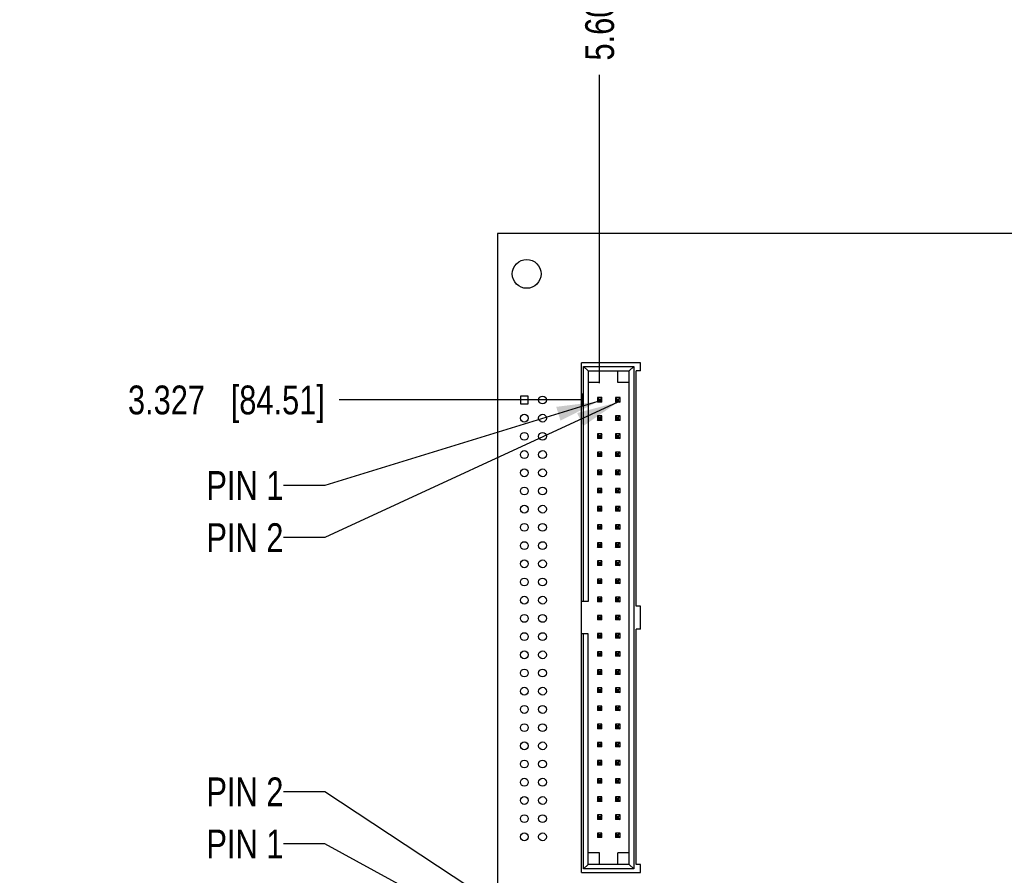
# Model space of a CAD drawing. Header units: inches. Extents: x 0 to 34, y 0 to 22.
# Tile 9 of 33: x 6 to 10.3, y 14.3 to 18.1. Entities that reach past the tile are written whole.
import ezdxf

# ---------------------------------------------------------------- set-up
doc = ezdxf.new("R2010")
doc.units = ezdxf.units.IN
doc.header["$LTSCALE"] = 1.87
doc.header["$MEASUREMENT"] = 0
doc.layers.get('0').update_dxf_attribs({"linetype": 'CONTINUOUS'})
doc.layers.add('DETAIL', color=7, linetype='CONTINUOUS')
doc.layers.add('DIMENSIONS', color=7, linetype='CONTINUOUS')
doc.styles.get("Standard").update_dxf_attribs({"font": 'txt', "width": 0.8})
doc.dimstyles.new('DIMSTYLE_2', dxfattribs={"dimtxt": 0.125, "dimasz": 0.18, "dimexe": 0.18, "dimexo": 0.0625, "dimgap": 0.09, "dimtad": 0, "dimtih": 1, "dimtoh": 1, "dimdec": 3, "dimzin": 4, "dimdsep": 46, "dimtxsty": 'STANDARD', "dimblk": '_FILLED', "dimblk1": '_FILLED', "dimblk2": '_FILLED', "dimcen": 0.09, "dimadec": 0, "dimazin": 0, "dimtp": 0.01, "dimtm": 0.01, "dimtfac": 1, "dimtdec": 3, "dimtofl": 0, "dimtmove": 0, "dimatfit": 3, "dimldrblk": '_FILLED', "dimfxl": 1, "dimtolj": 1, "dimtzin": 4, "dimarcsym": 0})
doc.dimstyles.get("Standard").update_dxf_attribs({"dimtxt": 0.125, "dimasz": 0.18, "dimexe": 0.18, "dimexo": 0.0625, "dimgap": 0.09, "dimtad": 0, "dimtih": 1, "dimtoh": 1, "dimdec": 3, "dimzin": 4, "dimdsep": 46, "dimtxsty": 'STANDARD', "dimblk": '_FILLED', "dimblk1": '_FILLED', "dimblk2": '_FILLED', "dimcen": 0.09, "dimadec": 0, "dimazin": 0, "dimtol": 1, "dimtp": 0.01, "dimtm": 0.01, "dimtfac": 1, "dimtdec": 3, "dimtofl": 0, "dimtmove": 0, "dimatfit": 3, "dimldrblk": '_FILLED', "dimfxl": 1, "dimtolj": 1, "dimtzin": 4, "dimarcsym": 0})

# ---------------------------------------------------------------- blocks, each defined once
blk = doc.blocks.new('*D33')
at = {"layer": 'DIMENSIONS', "color": 2, "linetype": 'CONTINUOUS'}
blk.add_line((8.5167, 16.4724), (8.5167, 17.8105), dxfattribs=at)
at = {"layer": 'DIMENSIONS', "color": 2, "linetype": 'CONTINUOUS', "insert": (8.4542, 17.873), "char_height": 0.125, "width": 1.425, "attachment_point": 1, "rotation": 90, "line_spacing_factor": 0.9}
blk.add_mtext('5.607{\\Ftxt.shx;\\W1.000000;\\H0.125000; }[142.43]', dxfattribs=at)
blk = doc.blocks.new('_FILLED')
at = {"color": 0, "linetype": 'BYBLOCK'}
blk.add_solid([(0, 0), (-1, 0.174), (-1, -0.174)], dxfattribs=at)
blk = doc.blocks.new('*D42')
at = {"layer": 'DIMENSIONS', "color": 2, "linetype": 'CONTINUOUS'}
blk.add_line((8.4444, 16.4), (7.3865, 16.4), dxfattribs=at)
at = {"layer": 'DIMENSIONS', "color": 2, "linetype": 'CONTINUOUS', "insert": (7.324, 16.4625), "char_height": 0.125, "width": 1.325, "attachment_point": 3, "line_spacing_factor": 0.9}
blk.add_mtext('3.327{\\Ftxt.shx;\\W1.000000;\\H0.125000; }[84.51]', dxfattribs=at)

msp = doc.modelspace()

# ---------------------------------------------------------------- linework, layer by layer
at = {"color": 7, "linetype": 'CONTINUOUS'}
for p, q in [((8.074, 17.123), (8.074, 13.073)), ((14.124, 17.123), (8.074, 17.123)), ((8.4374, 14.3496), (8.4374, 16.5607)), ((8.6948, 16.5607), (8.4374, 16.5607)), ((8.4474, 15.5251), (8.4474, 16.5457)), ((8.4474, 16.5457), (8.4674, 16.5257)), ((8.4474, 16.5457), (8.6648, 16.5457)), ((8.6448, 16.5257), (8.6648, 16.5457)), ((8.6648, 16.5457), (8.6648, 14.3646)), ((8.6948, 16.5257), (8.6948, 16.5607)), ((8.4674, 16.5257), (8.4674, 15.5251)), ((8.4674, 16.5257), (8.6448, 16.5257)), ((8.5161, 16.4757), (8.5161, 16.5257)), ((8.5961, 16.4757), (8.5961, 16.5257)), ((8.6448, 14.3846), (8.6448, 16.5257)), ((8.6748, 15.5051), (8.6748, 16.5257)), ((8.6948, 16.5257), (8.6748, 16.5257)), ((8.5161, 16.4757), (8.4674, 16.4757)), ((8.6448, 16.4757), (8.5961, 16.4757)), ((8.1729, 16.4169), (8.1729, 16.3829)), ((8.2069, 16.4169), (8.1729, 16.4169)), ((8.2069, 16.3829), (8.2069, 16.4169)), ((8.4424, 16.425), (8.4374, 16.425)), ((8.4424, 16.375), (8.4424, 16.425)), ((8.1729, 16.3829), (8.2069, 16.3829)), ((8.4374, 16.4), (8.4424, 16.4)), ((8.4424, 16.375), (8.4374, 16.375)), ((8.5069, 16.4099), (8.5069, 16.3902)), ((8.5069, 16.4099), (8.5129, 16.4039)), ((8.5266, 16.4099), (8.5069, 16.4099)), ((8.5069, 16.3902), (8.5129, 16.3962)), ((8.5266, 16.3902), (8.5069, 16.3902)), ((8.5129, 16.4039), (8.5129, 16.3962)), ((8.5129, 16.4039), (8.5206, 16.4039)), ((8.5129, 16.3962), (8.5206, 16.3962)), ((8.5266, 16.4099), (8.5206, 16.4039)), ((8.5206, 16.3962), (8.5206, 16.4039)), ((8.5206, 16.3962), (8.5266, 16.3902)), ((8.5266, 16.3902), (8.5266, 16.4099)), ((8.5856, 16.4099), (8.5856, 16.3902)), ((8.5856, 16.4099), (8.5916, 16.4039)), ((8.6053, 16.4099), (8.5856, 16.4099)), ((8.5856, 16.3902), (8.5916, 16.3962)), ((8.6053, 16.3902), (8.5856, 16.3902)), ((8.5916, 16.4039), (8.5916, 16.3962)), ((8.5916, 16.4039), (8.5993, 16.4039)), ((8.5916, 16.3962), (8.5993, 16.3962)), ((8.6053, 16.4099), (8.5993, 16.4039)), ((8.5993, 16.3962), (8.5993, 16.4039)), ((8.5993, 16.3962), (8.6053, 16.3902)), ((8.6053, 16.3902), (8.6053, 16.4099)), ((8.5069, 16.3311), (8.5069, 16.3114)), ((8.5069, 16.3311), (8.5129, 16.3251)), ((8.5266, 16.3311), (8.5069, 16.3311)), ((8.5266, 16.3311), (8.5206, 16.3251)), ((8.5266, 16.3114), (8.5266, 16.3311)), ((8.5856, 16.3311), (8.5856, 16.3114)), ((8.5856, 16.3311), (8.5916, 16.3251)), ((8.6053, 16.3311), (8.5856, 16.3311)), ((8.6053, 16.3311), (8.5993, 16.3251)), ((8.6053, 16.3114), (8.6053, 16.3311)), ((8.5069, 16.3114), (8.5129, 16.3174)), ((8.5266, 16.3114), (8.5069, 16.3114)), ((8.5129, 16.3251), (8.5129, 16.3174)), ((8.5129, 16.3251), (8.5206, 16.3251)), ((8.5129, 16.3174), (8.5206, 16.3174)), ((8.5206, 16.3174), (8.5206, 16.3251)), ((8.5206, 16.3174), (8.5266, 16.3114)), ((8.5856, 16.3114), (8.5916, 16.3174)), ((8.6053, 16.3114), (8.5856, 16.3114)), ((8.5916, 16.3251), (8.5916, 16.3174)), ((8.5916, 16.3251), (8.5993, 16.3251)), ((8.5916, 16.3174), (8.5993, 16.3174)), ((8.5993, 16.3174), (8.5993, 16.3251)), ((8.5993, 16.3174), (8.6053, 16.3114)), ((8.5069, 16.2524), (8.5069, 16.2327)), ((8.5069, 16.2524), (8.5129, 16.2464)), ((8.5266, 16.2524), (8.5069, 16.2524)), ((8.5129, 16.2464), (8.5129, 16.2387)), ((8.5129, 16.2464), (8.5206, 16.2464)), ((8.5266, 16.2524), (8.5206, 16.2464)), ((8.5206, 16.2387), (8.5206, 16.2464)), ((8.5266, 16.2327), (8.5266, 16.2524)), ((8.5856, 16.2524), (8.5856, 16.2327)), ((8.5856, 16.2524), (8.5916, 16.2464)), ((8.6053, 16.2524), (8.5856, 16.2524)), ((8.5916, 16.2464), (8.5916, 16.2387)), ((8.5916, 16.2464), (8.5993, 16.2464)), ((8.6053, 16.2524), (8.5993, 16.2464)), ((8.5993, 16.2387), (8.5993, 16.2464)), ((8.6053, 16.2327), (8.6053, 16.2524)), ((8.5069, 16.2327), (8.5129, 16.2387)), ((8.5266, 16.2327), (8.5069, 16.2327)), ((8.5129, 16.2387), (8.5206, 16.2387)), ((8.5206, 16.2387), (8.5266, 16.2327)), ((8.5856, 16.2327), (8.5916, 16.2387)), ((8.6053, 16.2327), (8.5856, 16.2327)), ((8.5916, 16.2387), (8.5993, 16.2387)), ((8.5993, 16.2387), (8.6053, 16.2327)), ((8.5069, 16.1736), (8.5069, 16.1539)), ((8.5069, 16.1736), (8.5129, 16.1676)), ((8.5266, 16.1736), (8.5069, 16.1736)), ((8.5069, 16.1539), (8.5129, 16.1599)), ((8.5129, 16.1676), (8.5129, 16.1599)), ((8.5129, 16.1676), (8.5206, 16.1676)), ((8.5129, 16.1599), (8.5206, 16.1599)), ((8.5266, 16.1736), (8.5206, 16.1676)), ((8.5206, 16.1599), (8.5206, 16.1676)), ((8.5206, 16.1599), (8.5266, 16.1539)), ((8.5266, 16.1539), (8.5266, 16.1736)), ((8.5856, 16.1736), (8.5856, 16.1539)), ((8.5856, 16.1736), (8.5916, 16.1676)), ((8.6053, 16.1736), (8.5856, 16.1736)), ((8.5856, 16.1539), (8.5916, 16.1599)), ((8.5916, 16.1676), (8.5916, 16.1599)), ((8.5916, 16.1676), (8.5993, 16.1676)), ((8.5916, 16.1599), (8.5993, 16.1599)), ((8.6053, 16.1736), (8.5993, 16.1676)), ((8.5993, 16.1599), (8.5993, 16.1676)), ((8.5993, 16.1599), (8.6053, 16.1539)), ((8.6053, 16.1539), (8.6053, 16.1736)), ((8.5266, 16.1539), (8.5069, 16.1539)), ((8.6053, 16.1539), (8.5856, 16.1539)), ((8.5069, 16.0949), (8.5069, 16.0752)), ((8.5069, 16.0949), (8.5129, 16.0889)), ((8.5266, 16.0949), (8.5069, 16.0949)), ((8.5069, 16.0752), (8.5129, 16.0812)), ((8.5266, 16.0752), (8.5069, 16.0752)), ((8.5129, 16.0889), (8.5129, 16.0812)), ((8.5129, 16.0889), (8.5206, 16.0889)), ((8.5129, 16.0812), (8.5206, 16.0812)), ((8.5266, 16.0949), (8.5206, 16.0889)), ((8.5206, 16.0812), (8.5206, 16.0889)), ((8.5206, 16.0812), (8.5266, 16.0752)), ((8.5266, 16.0752), (8.5266, 16.0949)), ((8.5856, 16.0949), (8.5856, 16.0752)), ((8.5856, 16.0949), (8.5916, 16.0889)), ((8.6053, 16.0949), (8.5856, 16.0949)), ((8.5856, 16.0752), (8.5916, 16.0812)), ((8.6053, 16.0752), (8.5856, 16.0752)), ((8.5916, 16.0889), (8.5916, 16.0812)), ((8.5916, 16.0889), (8.5993, 16.0889)), ((8.5916, 16.0812), (8.5993, 16.0812)), ((8.6053, 16.0949), (8.5993, 16.0889)), ((8.5993, 16.0812), (8.5993, 16.0889)), ((8.5993, 16.0812), (8.6053, 16.0752)), ((8.6053, 16.0752), (8.6053, 16.0949)), ((8.5069, 16.0162), (8.5069, 15.9965)), ((8.5069, 16.0162), (8.5129, 16.0102)), ((8.5266, 16.0162), (8.5069, 16.0162)), ((8.5069, 15.9965), (8.5129, 16.0025)), ((8.5266, 15.9965), (8.5069, 15.9965)), ((8.5129, 16.0102), (8.5129, 16.0025)), ((8.5129, 16.0102), (8.5206, 16.0102)), ((8.5129, 16.0025), (8.5206, 16.0025)), ((8.5266, 16.0162), (8.5206, 16.0102)), ((8.5206, 16.0025), (8.5206, 16.0102)), ((8.5206, 16.0025), (8.5266, 15.9965)), ((8.5266, 15.9965), (8.5266, 16.0162)), ((8.5856, 16.0162), (8.5856, 15.9965)), ((8.5856, 16.0162), (8.5916, 16.0102)), ((8.6053, 16.0162), (8.5856, 16.0162)), ((8.5856, 15.9965), (8.5916, 16.0025)), ((8.6053, 15.9965), (8.5856, 15.9965)), ((8.5916, 16.0102), (8.5916, 16.0025)), ((8.5916, 16.0102), (8.5993, 16.0102)), ((8.5916, 16.0025), (8.5993, 16.0025)), ((8.6053, 16.0162), (8.5993, 16.0102)), ((8.5993, 16.0025), (8.5993, 16.0102)), ((8.5993, 16.0025), (8.6053, 15.9965)), ((8.6053, 15.9965), (8.6053, 16.0162)), ((8.5069, 15.9374), (8.5069, 15.9177)), ((8.5069, 15.9374), (8.5129, 15.9314)), ((8.5266, 15.9374), (8.5069, 15.9374)), ((8.5069, 15.9177), (8.5129, 15.9237)), ((8.5266, 15.9177), (8.5069, 15.9177)), ((8.5129, 15.9314), (8.5129, 15.9237)), ((8.5129, 15.9314), (8.5206, 15.9314)), ((8.5129, 15.9237), (8.5206, 15.9237)), ((8.5266, 15.9374), (8.5206, 15.9314)), ((8.5206, 15.9237), (8.5206, 15.9314)), ((8.5206, 15.9237), (8.5266, 15.9177)), ((8.5266, 15.9177), (8.5266, 15.9374)), ((8.5856, 15.9374), (8.5856, 15.9177)), ((8.5856, 15.9374), (8.5916, 15.9314)), ((8.6053, 15.9374), (8.5856, 15.9374)), ((8.5856, 15.9177), (8.5916, 15.9237)), ((8.6053, 15.9177), (8.5856, 15.9177)), ((8.5916, 15.9314), (8.5916, 15.9237)), ((8.5916, 15.9314), (8.5993, 15.9314)), ((8.5916, 15.9237), (8.5993, 15.9237)), ((8.6053, 15.9374), (8.5993, 15.9314)), ((8.5993, 15.9237), (8.5993, 15.9314)), ((8.5993, 15.9237), (8.6053, 15.9177)), ((8.6053, 15.9177), (8.6053, 15.9374)), ((8.5069, 15.8587), (8.5069, 15.839)), ((8.5069, 15.8587), (8.5129, 15.8527)), ((8.5266, 15.8587), (8.5069, 15.8587)), ((8.5266, 15.8587), (8.5206, 15.8527)), ((8.5266, 15.839), (8.5266, 15.8587)), ((8.5856, 15.8587), (8.5856, 15.839)), ((8.5856, 15.8587), (8.5916, 15.8527)), ((8.6053, 15.8587), (8.5856, 15.8587)), ((8.6053, 15.8587), (8.5993, 15.8527)), ((8.6053, 15.839), (8.6053, 15.8587)), ((8.5069, 15.839), (8.5129, 15.845)), ((8.5266, 15.839), (8.5069, 15.839)), ((8.5129, 15.8527), (8.5129, 15.845)), ((8.5129, 15.8527), (8.5206, 15.8527)), ((8.5129, 15.845), (8.5206, 15.845)), ((8.5206, 15.845), (8.5206, 15.8527)), ((8.5206, 15.845), (8.5266, 15.839)), ((8.5856, 15.839), (8.5916, 15.845)), ((8.6053, 15.839), (8.5856, 15.839)), ((8.5916, 15.8527), (8.5916, 15.845)), ((8.5916, 15.8527), (8.5993, 15.8527)), ((8.5916, 15.845), (8.5993, 15.845)), ((8.5993, 15.845), (8.5993, 15.8527)), ((8.5993, 15.845), (8.6053, 15.839)), ((8.5069, 15.7799), (8.5069, 15.7602)), ((8.5069, 15.7799), (8.5129, 15.7739)), ((8.5266, 15.7799), (8.5069, 15.7799)), ((8.5129, 15.7739), (8.5129, 15.7662)), ((8.5129, 15.7739), (8.5206, 15.7739)), ((8.5266, 15.7799), (8.5206, 15.7739)), ((8.5206, 15.7662), (8.5206, 15.7739)), ((8.5266, 15.7602), (8.5266, 15.7799)), ((8.5856, 15.7799), (8.5856, 15.7602)), ((8.5856, 15.7799), (8.5916, 15.7739)), ((8.6053, 15.7799), (8.5856, 15.7799)), ((8.5916, 15.7739), (8.5916, 15.7662)), ((8.5916, 15.7739), (8.5993, 15.7739)), ((8.6053, 15.7799), (8.5993, 15.7739)), ((8.5993, 15.7662), (8.5993, 15.7739)), ((8.6053, 15.7602), (8.6053, 15.7799)), ((8.5069, 15.7602), (8.5129, 15.7662)), ((8.5266, 15.7602), (8.5069, 15.7602)), ((8.5129, 15.7662), (8.5206, 15.7662)), ((8.5206, 15.7662), (8.5266, 15.7602)), ((8.5856, 15.7602), (8.5916, 15.7662)), ((8.6053, 15.7602), (8.5856, 15.7602)), ((8.5916, 15.7662), (8.5993, 15.7662)), ((8.5993, 15.7662), (8.6053, 15.7602)), ((8.5069, 15.7012), (8.5069, 15.6815)), ((8.5069, 15.7012), (8.5129, 15.6952)), ((8.5266, 15.7012), (8.5069, 15.7012)), ((8.5129, 15.6952), (8.5129, 15.6875)), ((8.5129, 15.6952), (8.5206, 15.6952)), ((8.5266, 15.7012), (8.5206, 15.6952)), ((8.5206, 15.6875), (8.5206, 15.6952)), ((8.5266, 15.6815), (8.5266, 15.7012)), ((8.5856, 15.7012), (8.5856, 15.6815)), ((8.5856, 15.7012), (8.5916, 15.6952)), ((8.6053, 15.7012), (8.5856, 15.7012)), ((8.5916, 15.6952), (8.5916, 15.6875)), ((8.5916, 15.6952), (8.5993, 15.6952)), ((8.6053, 15.7012), (8.5993, 15.6952)), ((8.5993, 15.6875), (8.5993, 15.6952)), ((8.6053, 15.6815), (8.6053, 15.7012)), ((8.5069, 15.6815), (8.5129, 15.6875)), ((8.5266, 15.6815), (8.5069, 15.6815)), ((8.5129, 15.6875), (8.5206, 15.6875)), ((8.5206, 15.6875), (8.5266, 15.6815)), ((8.5856, 15.6815), (8.5916, 15.6875)), ((8.6053, 15.6815), (8.5856, 15.6815)), ((8.5916, 15.6875), (8.5993, 15.6875)), ((8.5993, 15.6875), (8.6053, 15.6815)), ((8.5069, 15.6225), (8.5069, 15.6028)), ((8.5069, 15.6225), (8.5129, 15.6165)), ((8.5266, 15.6225), (8.5069, 15.6225)), ((8.5069, 15.6028), (8.5129, 15.6088)), ((8.5266, 15.6028), (8.5069, 15.6028)), ((8.5129, 15.6165), (8.5129, 15.6088)), ((8.5129, 15.6165), (8.5206, 15.6165)), ((8.5129, 15.6088), (8.5206, 15.6088)), ((8.5266, 15.6225), (8.5206, 15.6165)), ((8.5206, 15.6088), (8.5206, 15.6165)), ((8.5206, 15.6088), (8.5266, 15.6028)), ((8.5266, 15.6028), (8.5266, 15.6225)), ((8.5856, 15.6225), (8.5856, 15.6028)), ((8.5856, 15.6225), (8.5916, 15.6165)), ((8.6053, 15.6225), (8.5856, 15.6225)), ((8.5856, 15.6028), (8.5916, 15.6088)), ((8.6053, 15.6028), (8.5856, 15.6028)), ((8.5916, 15.6165), (8.5916, 15.6088)), ((8.5916, 15.6165), (8.5993, 15.6165)), ((8.5916, 15.6088), (8.5993, 15.6088)), ((8.6053, 15.6225), (8.5993, 15.6165)), ((8.5993, 15.6088), (8.5993, 15.6165)), ((8.5993, 15.6088), (8.6053, 15.6028)), ((8.6053, 15.6028), (8.6053, 15.6225)), ((8.4674, 15.5251), (8.4374, 15.5251)), ((8.5069, 15.5437), (8.5069, 15.524)), ((8.5069, 15.5437), (8.5129, 15.5377)), ((8.5266, 15.5437), (8.5069, 15.5437)), ((8.5069, 15.524), (8.5129, 15.53)), ((8.5266, 15.524), (8.5069, 15.524)), ((8.5129, 15.5377), (8.5129, 15.53)), ((8.5129, 15.5377), (8.5206, 15.5377)), ((8.5129, 15.53), (8.5206, 15.53)), ((8.5266, 15.5437), (8.5206, 15.5377)), ((8.5206, 15.53), (8.5206, 15.5377)), ((8.5206, 15.53), (8.5266, 15.524)), ((8.5266, 15.524), (8.5266, 15.5437)), ((8.5856, 15.5437), (8.5856, 15.524)), ((8.5856, 15.5437), (8.5916, 15.5377)), ((8.6053, 15.5437), (8.5856, 15.5437)), ((8.5856, 15.524), (8.5916, 15.53)), ((8.6053, 15.524), (8.5856, 15.524)), ((8.5916, 15.5377), (8.5916, 15.53)), ((8.5916, 15.5377), (8.5993, 15.5377)), ((8.5916, 15.53), (8.5993, 15.53)), ((8.6053, 15.5437), (8.5993, 15.5377)), ((8.5993, 15.53), (8.5993, 15.5377)), ((8.5993, 15.53), (8.6053, 15.524)), ((8.6053, 15.524), (8.6053, 15.5437)), ((8.6948, 15.5051), (8.6748, 15.5051)), ((8.6948, 15.4051), (8.6948, 15.5051)), ((8.5069, 15.465), (8.5069, 15.4453)), ((8.5069, 15.465), (8.5129, 15.459)), ((8.5266, 15.465), (8.5069, 15.465)), ((8.5069, 15.4453), (8.5129, 15.4513)), ((8.5266, 15.4453), (8.5069, 15.4453)), ((8.5129, 15.459), (8.5129, 15.4513)), ((8.5129, 15.459), (8.5206, 15.459)), ((8.5129, 15.4513), (8.5206, 15.4513)), ((8.5266, 15.465), (8.5206, 15.459)), ((8.5206, 15.4513), (8.5206, 15.459)), ((8.5206, 15.4513), (8.5266, 15.4453)), ((8.5266, 15.4453), (8.5266, 15.465)), ((8.5856, 15.465), (8.5856, 15.4453)), ((8.5856, 15.465), (8.5916, 15.459)), ((8.6053, 15.465), (8.5856, 15.465)), ((8.5856, 15.4453), (8.5916, 15.4513)), ((8.6053, 15.4453), (8.5856, 15.4453)), ((8.5916, 15.459), (8.5916, 15.4513)), ((8.5916, 15.459), (8.5993, 15.459)), ((8.5916, 15.4513), (8.5993, 15.4513)), ((8.6053, 15.465), (8.5993, 15.459)), ((8.5993, 15.4513), (8.5993, 15.459)), ((8.5993, 15.4513), (8.6053, 15.4453)), ((8.6053, 15.4453), (8.6053, 15.465)), ((8.6748, 14.3846), (8.6748, 15.4051)), ((8.6948, 15.4051), (8.6748, 15.4051)), ((8.4674, 15.3851), (8.4374, 15.3851)), ((8.4474, 14.3646), (8.4474, 15.3851)), ((8.4674, 14.3846), (8.4674, 15.3851)), ((8.5069, 15.3862), (8.5069, 15.3665)), ((8.5069, 15.3862), (8.5129, 15.3802)), ((8.5266, 15.3862), (8.5069, 15.3862)), ((8.5069, 15.3665), (8.5129, 15.3725)), ((8.5266, 15.3665), (8.5069, 15.3665)), ((8.5129, 15.3802), (8.5129, 15.3725)), ((8.5129, 15.3802), (8.5206, 15.3802)), ((8.5129, 15.3725), (8.5206, 15.3725)), ((8.5266, 15.3862), (8.5206, 15.3802)), ((8.5206, 15.3725), (8.5206, 15.3802)), ((8.5206, 15.3725), (8.5266, 15.3665)), ((8.5266, 15.3665), (8.5266, 15.3862)), ((8.5856, 15.3862), (8.5856, 15.3665)), ((8.5856, 15.3862), (8.5916, 15.3802)), ((8.6053, 15.3862), (8.5856, 15.3862)), ((8.5856, 15.3665), (8.5916, 15.3725)), ((8.6053, 15.3665), (8.5856, 15.3665)), ((8.5916, 15.3802), (8.5916, 15.3725)), ((8.5916, 15.3802), (8.5993, 15.3802)), ((8.5916, 15.3725), (8.5993, 15.3725)), ((8.6053, 15.3862), (8.5993, 15.3802)), ((8.5993, 15.3725), (8.5993, 15.3802)), ((8.5993, 15.3725), (8.6053, 15.3665)), ((8.6053, 15.3665), (8.6053, 15.3862)), ((8.5069, 15.3075), (8.5069, 15.2878)), ((8.5069, 15.3075), (8.5129, 15.3015)), ((8.5266, 15.3075), (8.5069, 15.3075)), ((8.5266, 15.3075), (8.5206, 15.3015)), ((8.5266, 15.2878), (8.5266, 15.3075)), ((8.5856, 15.3075), (8.5856, 15.2878)), ((8.5856, 15.3075), (8.5916, 15.3015)), ((8.6053, 15.3075), (8.5856, 15.3075)), ((8.6053, 15.3075), (8.5993, 15.3015)), ((8.6053, 15.2878), (8.6053, 15.3075)), ((8.5069, 15.2878), (8.5129, 15.2938)), ((8.5266, 15.2878), (8.5069, 15.2878)), ((8.5129, 15.3015), (8.5129, 15.2938)), ((8.5129, 15.3015), (8.5206, 15.3015)), ((8.5129, 15.2938), (8.5206, 15.2938)), ((8.5206, 15.2938), (8.5206, 15.3015)), ((8.5206, 15.2938), (8.5266, 15.2878)), ((8.5856, 15.2878), (8.5916, 15.2938)), ((8.6053, 15.2878), (8.5856, 15.2878)), ((8.5916, 15.3015), (8.5916, 15.2938)), ((8.5916, 15.3015), (8.5993, 15.3015)), ((8.5916, 15.2938), (8.5993, 15.2938)), ((8.5993, 15.2938), (8.5993, 15.3015)), ((8.5993, 15.2938), (8.6053, 15.2878)), ((8.5069, 15.2288), (8.5069, 15.2091)), ((8.5069, 15.2288), (8.5129, 15.2228)), ((8.5266, 15.2288), (8.5069, 15.2288)), ((8.5129, 15.2228), (8.5129, 15.2151)), ((8.5129, 15.2228), (8.5206, 15.2228)), ((8.5266, 15.2288), (8.5206, 15.2228)), ((8.5206, 15.2151), (8.5206, 15.2228)), ((8.5266, 15.2091), (8.5266, 15.2288)), ((8.5856, 15.2288), (8.5856, 15.2091)), ((8.5856, 15.2288), (8.5916, 15.2228)), ((8.6053, 15.2288), (8.5856, 15.2288)), ((8.5916, 15.2228), (8.5916, 15.2151)), ((8.5916, 15.2228), (8.5993, 15.2228)), ((8.6053, 15.2288), (8.5993, 15.2228)), ((8.5993, 15.2151), (8.5993, 15.2228)), ((8.6053, 15.2091), (8.6053, 15.2288)), ((8.5069, 15.2091), (8.5129, 15.2151)), ((8.5266, 15.2091), (8.5069, 15.2091)), ((8.5129, 15.2151), (8.5206, 15.2151)), ((8.5206, 15.2151), (8.5266, 15.2091)), ((8.5856, 15.2091), (8.5916, 15.2151)), ((8.6053, 15.2091), (8.5856, 15.2091)), ((8.5916, 15.2151), (8.5993, 15.2151)), ((8.5993, 15.2151), (8.6053, 15.2091)), ((8.5069, 15.15), (8.5069, 15.1303)), ((8.5069, 15.15), (8.5129, 15.144)), ((8.5266, 15.15), (8.5069, 15.15)), ((8.5069, 15.1303), (8.5129, 15.1363)), ((8.5129, 15.144), (8.5129, 15.1363)), ((8.5129, 15.144), (8.5206, 15.144)), ((8.5129, 15.1363), (8.5206, 15.1363)), ((8.5266, 15.15), (8.5206, 15.144)), ((8.5206, 15.1363), (8.5206, 15.144)), ((8.5206, 15.1363), (8.5266, 15.1303)), ((8.5266, 15.1303), (8.5266, 15.15)), ((8.5856, 15.15), (8.5856, 15.1303)), ((8.5856, 15.15), (8.5916, 15.144)), ((8.6053, 15.15), (8.5856, 15.15)), ((8.5856, 15.1303), (8.5916, 15.1363)), ((8.5916, 15.144), (8.5916, 15.1363)), ((8.5916, 15.144), (8.5993, 15.144)), ((8.5916, 15.1363), (8.5993, 15.1363)), ((8.6053, 15.15), (8.5993, 15.144)), ((8.5993, 15.1363), (8.5993, 15.144)), ((8.5993, 15.1363), (8.6053, 15.1303)), ((8.6053, 15.1303), (8.6053, 15.15)), ((8.5266, 15.1303), (8.5069, 15.1303)), ((8.6053, 15.1303), (8.5856, 15.1303)), ((8.5069, 15.0713), (8.5069, 15.0516)), ((8.5069, 15.0713), (8.5129, 15.0653)), ((8.5266, 15.0713), (8.5069, 15.0713)), ((8.5069, 15.0516), (8.5129, 15.0576)), ((8.5266, 15.0516), (8.5069, 15.0516)), ((8.5129, 15.0653), (8.5129, 15.0576)), ((8.5129, 15.0653), (8.5206, 15.0653)), ((8.5129, 15.0576), (8.5206, 15.0576)), ((8.5266, 15.0713), (8.5206, 15.0653)), ((8.5206, 15.0576), (8.5206, 15.0653)), ((8.5206, 15.0576), (8.5266, 15.0516)), ((8.5266, 15.0516), (8.5266, 15.0713)), ((8.5856, 15.0713), (8.5856, 15.0516)), ((8.5856, 15.0713), (8.5916, 15.0653)), ((8.6053, 15.0713), (8.5856, 15.0713)), ((8.5856, 15.0516), (8.5916, 15.0576)), ((8.6053, 15.0516), (8.5856, 15.0516)), ((8.5916, 15.0653), (8.5916, 15.0576)), ((8.5916, 15.0653), (8.5993, 15.0653)), ((8.5916, 15.0576), (8.5993, 15.0576)), ((8.6053, 15.0713), (8.5993, 15.0653)), ((8.5993, 15.0576), (8.5993, 15.0653)), ((8.5993, 15.0576), (8.6053, 15.0516)), ((8.6053, 15.0516), (8.6053, 15.0713)), ((8.5069, 14.9925), (8.5069, 14.9728)), ((8.5069, 14.9925), (8.5129, 14.9865)), ((8.5266, 14.9925), (8.5069, 14.9925)), ((8.5069, 14.9728), (8.5129, 14.9788)), ((8.5266, 14.9728), (8.5069, 14.9728)), ((8.5129, 14.9865), (8.5129, 14.9788)), ((8.5129, 14.9865), (8.5206, 14.9865)), ((8.5129, 14.9788), (8.5206, 14.9788)), ((8.5266, 14.9925), (8.5206, 14.9865)), ((8.5206, 14.9788), (8.5206, 14.9865)), ((8.5206, 14.9788), (8.5266, 14.9728)), ((8.5266, 14.9728), (8.5266, 14.9925)), ((8.5856, 14.9925), (8.5856, 14.9728)), ((8.5856, 14.9925), (8.5916, 14.9865)), ((8.6053, 14.9925), (8.5856, 14.9925)), ((8.5856, 14.9728), (8.5916, 14.9788)), ((8.6053, 14.9728), (8.5856, 14.9728)), ((8.5916, 14.9865), (8.5916, 14.9788)), ((8.5916, 14.9865), (8.5993, 14.9865)), ((8.5916, 14.9788), (8.5993, 14.9788)), ((8.6053, 14.9925), (8.5993, 14.9865)), ((8.5993, 14.9788), (8.5993, 14.9865)), ((8.5993, 14.9788), (8.6053, 14.9728)), ((8.6053, 14.9728), (8.6053, 14.9925)), ((8.5069, 14.9138), (8.5069, 14.8941)), ((8.5069, 14.9138), (8.5129, 14.9078)), ((8.5266, 14.9138), (8.5069, 14.9138)), ((8.5069, 14.8941), (8.5129, 14.9001)), ((8.5266, 14.8941), (8.5069, 14.8941)), ((8.5129, 14.9078), (8.5129, 14.9001)), ((8.5129, 14.9078), (8.5206, 14.9078)), ((8.5129, 14.9001), (8.5206, 14.9001)), ((8.5266, 14.9138), (8.5206, 14.9078)), ((8.5206, 14.9001), (8.5206, 14.9078)), ((8.5206, 14.9001), (8.5266, 14.8941)), ((8.5266, 14.8941), (8.5266, 14.9138)), ((8.5856, 14.9138), (8.5856, 14.8941)), ((8.5856, 14.9138), (8.5916, 14.9078)), ((8.6053, 14.9138), (8.5856, 14.9138)), ((8.5856, 14.8941), (8.5916, 14.9001)), ((8.6053, 14.8941), (8.5856, 14.8941)), ((8.5916, 14.9078), (8.5916, 14.9001)), ((8.5916, 14.9078), (8.5993, 14.9078)), ((8.5916, 14.9001), (8.5993, 14.9001)), ((8.6053, 14.9138), (8.5993, 14.9078)), ((8.5993, 14.9001), (8.5993, 14.9078)), ((8.5993, 14.9001), (8.6053, 14.8941)), ((8.6053, 14.8941), (8.6053, 14.9138)), ((8.5069, 14.8351), (8.5069, 14.8154)), ((8.5069, 14.8351), (8.5129, 14.8291)), ((8.5266, 14.8351), (8.5069, 14.8351)), ((8.5266, 14.8351), (8.5206, 14.8291)), ((8.5266, 14.8154), (8.5266, 14.8351)), ((8.5856, 14.8351), (8.5856, 14.8154)), ((8.5856, 14.8351), (8.5916, 14.8291)), ((8.6053, 14.8351), (8.5856, 14.8351)), ((8.6053, 14.8351), (8.5993, 14.8291)), ((8.6053, 14.8154), (8.6053, 14.8351)), ((8.5069, 14.8154), (8.5129, 14.8214)), ((8.5266, 14.8154), (8.5069, 14.8154)), ((8.5129, 14.8291), (8.5129, 14.8214)), ((8.5129, 14.8291), (8.5206, 14.8291)), ((8.5129, 14.8214), (8.5206, 14.8214)), ((8.5206, 14.8214), (8.5206, 14.8291)), ((8.5206, 14.8214), (8.5266, 14.8154)), ((8.5856, 14.8154), (8.5916, 14.8214)), ((8.6053, 14.8154), (8.5856, 14.8154)), ((8.5916, 14.8291), (8.5916, 14.8214)), ((8.5916, 14.8291), (8.5993, 14.8291)), ((8.5916, 14.8214), (8.5993, 14.8214)), ((8.5993, 14.8214), (8.5993, 14.8291)), ((8.5993, 14.8214), (8.6053, 14.8154)), ((8.5069, 14.7563), (8.5069, 14.7366)), ((8.5069, 14.7563), (8.5129, 14.7503)), ((8.5266, 14.7563), (8.5069, 14.7563)), ((8.5129, 14.7503), (8.5129, 14.7426)), ((8.5129, 14.7503), (8.5206, 14.7503)), ((8.5266, 14.7563), (8.5206, 14.7503)), ((8.5206, 14.7426), (8.5206, 14.7503)), ((8.5266, 14.7366), (8.5266, 14.7563)), ((8.5856, 14.7563), (8.5856, 14.7366)), ((8.5856, 14.7563), (8.5916, 14.7503)), ((8.6053, 14.7563), (8.5856, 14.7563)), ((8.5916, 14.7503), (8.5916, 14.7426)), ((8.5916, 14.7503), (8.5993, 14.7503)), ((8.6053, 14.7563), (8.5993, 14.7503)), ((8.5993, 14.7426), (8.5993, 14.7503)), ((8.6053, 14.7366), (8.6053, 14.7563)), ((8.5069, 14.7366), (8.5129, 14.7426)), ((8.5266, 14.7366), (8.5069, 14.7366)), ((8.5129, 14.7426), (8.5206, 14.7426)), ((8.5206, 14.7426), (8.5266, 14.7366)), ((8.5856, 14.7366), (8.5916, 14.7426)), ((8.6053, 14.7366), (8.5856, 14.7366)), ((8.5916, 14.7426), (8.5993, 14.7426)), ((8.5993, 14.7426), (8.6053, 14.7366)), ((8.5069, 14.6776), (8.5069, 14.6579)), ((8.5069, 14.6776), (8.5129, 14.6716)), ((8.5266, 14.6776), (8.5069, 14.6776)), ((8.5069, 14.6579), (8.5129, 14.6639)), ((8.5129, 14.6716), (8.5129, 14.6639)), ((8.5129, 14.6716), (8.5206, 14.6716)), ((8.5129, 14.6639), (8.5206, 14.6639)), ((8.5266, 14.6776), (8.5206, 14.6716)), ((8.5206, 14.6639), (8.5206, 14.6716)), ((8.5206, 14.6639), (8.5266, 14.6579)), ((8.5266, 14.6579), (8.5266, 14.6776)), ((8.5856, 14.6776), (8.5856, 14.6579)), ((8.5856, 14.6776), (8.5916, 14.6716)), ((8.6053, 14.6776), (8.5856, 14.6776)), ((8.5856, 14.6579), (8.5916, 14.6639)), ((8.5916, 14.6716), (8.5916, 14.6639)), ((8.5916, 14.6716), (8.5993, 14.6716)), ((8.5916, 14.6639), (8.5993, 14.6639)), ((8.6053, 14.6776), (8.5993, 14.6716)), ((8.5993, 14.6639), (8.5993, 14.6716)), ((8.5993, 14.6639), (8.6053, 14.6579)), ((8.6053, 14.6579), (8.6053, 14.6776)), ((8.5266, 14.6579), (8.5069, 14.6579)), ((8.6053, 14.6579), (8.5856, 14.6579)), ((8.5069, 14.5988), (8.5069, 14.5791)), ((8.5069, 14.5988), (8.5129, 14.5928)), ((8.5266, 14.5988), (8.5069, 14.5988)), ((8.5069, 14.5791), (8.5129, 14.5851)), ((8.5266, 14.5791), (8.5069, 14.5791)), ((8.5129, 14.5928), (8.5129, 14.5851)), ((8.5129, 14.5928), (8.5206, 14.5928)), ((8.5129, 14.5851), (8.5206, 14.5851)), ((8.5266, 14.5988), (8.5206, 14.5928)), ((8.5206, 14.5851), (8.5206, 14.5928)), ((8.5206, 14.5851), (8.5266, 14.5791)), ((8.5266, 14.5791), (8.5266, 14.5988)), ((8.5856, 14.5988), (8.5856, 14.5791)), ((8.5856, 14.5988), (8.5916, 14.5928)), ((8.6053, 14.5988), (8.5856, 14.5988)), ((8.5856, 14.5791), (8.5916, 14.5851)), ((8.6053, 14.5791), (8.5856, 14.5791)), ((8.5916, 14.5928), (8.5916, 14.5851)), ((8.5916, 14.5928), (8.5993, 14.5928)), ((8.5916, 14.5851), (8.5993, 14.5851)), ((8.6053, 14.5988), (8.5993, 14.5928)), ((8.5993, 14.5851), (8.5993, 14.5928)), ((8.5993, 14.5851), (8.6053, 14.5791)), ((8.6053, 14.5791), (8.6053, 14.5988)), ((8.5069, 14.5201), (8.5069, 14.5004)), ((8.5069, 14.5201), (8.5129, 14.5141)), ((8.5266, 14.5201), (8.5069, 14.5201)), ((8.5069, 14.5004), (8.5129, 14.5064)), ((8.5266, 14.5004), (8.5069, 14.5004)), ((8.5129, 14.5141), (8.5129, 14.5064)), ((8.5129, 14.5141), (8.5206, 14.5141)), ((8.5129, 14.5064), (8.5206, 14.5064)), ((8.5266, 14.5201), (8.5206, 14.5141)), ((8.5206, 14.5064), (8.5206, 14.5141)), ((8.5206, 14.5064), (8.5266, 14.5004)), ((8.5266, 14.5004), (8.5266, 14.5201)), ((8.5856, 14.5201), (8.5856, 14.5004)), ((8.5856, 14.5201), (8.5916, 14.5141)), ((8.6053, 14.5201), (8.5856, 14.5201)), ((8.5856, 14.5004), (8.5916, 14.5064)), ((8.6053, 14.5004), (8.5856, 14.5004)), ((8.5916, 14.5141), (8.5916, 14.5064)), ((8.5916, 14.5141), (8.5993, 14.5141)), ((8.5916, 14.5064), (8.5993, 14.5064)), ((8.6053, 14.5201), (8.5993, 14.5141)), ((8.5993, 14.5064), (8.5993, 14.5141)), ((8.5993, 14.5064), (8.6053, 14.5004)), ((8.6053, 14.5004), (8.6053, 14.5201)), ((8.5161, 14.4346), (8.4674, 14.4346)), ((8.5161, 14.3846), (8.5161, 14.4346)), ((8.5961, 14.3846), (8.5961, 14.4346)), ((8.6448, 14.4346), (8.5961, 14.4346)), ((8.4474, 14.3646), (8.4674, 14.3846)), ((8.6648, 14.3646), (8.4474, 14.3646)), ((8.6448, 14.3846), (8.4674, 14.3846)), ((8.6448, 14.3846), (8.6648, 14.3646)), ((8.6948, 14.3846), (8.6748, 14.3846)), ((8.6948, 14.3496), (8.6948, 14.3846)), ((8.4374, 14.3496), (8.6948, 14.3496))]:
    msp.add_line(p, q, dxfattribs=at)
for centre, radius in [((8.2002, 16.9469), 0.0625), ((8.2689, 16.3999), 0.017), ((8.1899, 16.3209), 0.017), ((8.2689, 16.3209), 0.017), ((8.1899, 16.2419), 0.017), ((8.2689, 16.2419), 0.017), ((8.1899, 16.1629), 0.017), ((8.2689, 16.1629), 0.017), ((8.1899, 16.0839), 0.017), ((8.2689, 16.0839), 0.017), ((8.1899, 16.0049), 0.017), ((8.2689, 16.0049), 0.017), ((8.1899, 15.9259), 0.017), ((8.2689, 15.9259), 0.017), ((8.1899, 15.8469), 0.017), ((8.2689, 15.8469), 0.017), ((8.1899, 15.7679), 0.017), ((8.2689, 15.7679), 0.017), ((8.1899, 15.6889), 0.017), ((8.2689, 15.6889), 0.017), ((8.1899, 15.6099), 0.017), ((8.2689, 15.6099), 0.017), ((8.1899, 15.5309), 0.017), ((8.2689, 15.5309), 0.017), ((8.1899, 15.4519), 0.017), ((8.2689, 15.4519), 0.017), ((8.1899, 15.3729), 0.017), ((8.2689, 15.3729), 0.017), ((8.1899, 15.2939), 0.017), ((8.2689, 15.2939), 0.017), ((8.1899, 15.2149), 0.017), ((8.2689, 15.2149), 0.017), ((8.1899, 15.1359), 0.017), ((8.2689, 15.1359), 0.017), ((8.1899, 15.0569), 0.017), ((8.2689, 15.0569), 0.017), ((8.1899, 14.9779), 0.017), ((8.2689, 14.9779), 0.017), ((8.1899, 14.8989), 0.017), ((8.2689, 14.8989), 0.017), ((8.1899, 14.8199), 0.017), ((8.2689, 14.8199), 0.017), ((8.1899, 14.7409), 0.017), ((8.2689, 14.7409), 0.017), ((8.1899, 14.6619), 0.017), ((8.2689, 14.6619), 0.017), ((8.1899, 14.5829), 0.017), ((8.2689, 14.5829), 0.017), ((8.1899, 14.5039), 0.017), ((8.2689, 14.5039), 0.017)]:
    msp.add_circle(centre, radius, dxfattribs=at)

# ---------------------------------------------------------------- texts
at = {"layer": 'DETAIL', "color": 2, "linetype": 'CONTINUOUS', "char_height": 0.125, "width": 0.5, "attachment_point": 3, "line_spacing_factor": 0.9}
for s, insert in [('PIN 1', (7.144, 16.0913)), ('PIN 2', (7.144, 15.8649)), ('PIN 2', (7.144, 14.7616)), ('PIN 1', (7.144, 14.5355))]:
    msp.add_mtext(s, dxfattribs=dict(at, insert=insert))

# ---------------------------------------------------------------- dimensions: what is measured, and where the dimension line sits
at = {"layer": 'DIMENSIONS', "color": 2, "linetype": 'CONTINUOUS'}
for feature_location, offset, dtype, origin, picture, middle in [((8.5167, 16.4724), (0, 1.3382), 1, (14.124, 16.4099), '*D33', (8.5167, 18.5855)), ((8.4444, 16.4), (-1.0578, 0), 0, (8.5069, 13.073), '*D42', (6.3615, 16.4))]:
    dim = msp.add_ordinate_dim(feature_location=feature_location, offset=offset, dtype=dtype, origin=origin, dimstyle='DIMSTYLE_2', dxfattribs=at)
    dim.commit()
    dim.dimension.update_dxf_attribs({"geometry": picture, "text_midpoint": middle})

# ---------------------------------------------------------------- leaders
at = {"layer": 'DETAIL', "color": 2, "linetype": 'CONTINUOUS'}
for points in [[(8.5096, 16.3929), (7.324, 16.0288), (7.144, 16.0288)], [(8.5957, 16.3902), (7.324, 15.8024), (7.144, 15.8024)], [(8.751, 13.7594), (7.324, 14.6991), (7.144, 14.6991)], [(8.6369, 13.7588), (7.324, 14.473), (7.144, 14.473)]]:
    msp.add_leader(points, dimstyle='STANDARD', override={"dimtad": 0}, dxfattribs=at)

doc.saveas('drawing.dxf')
